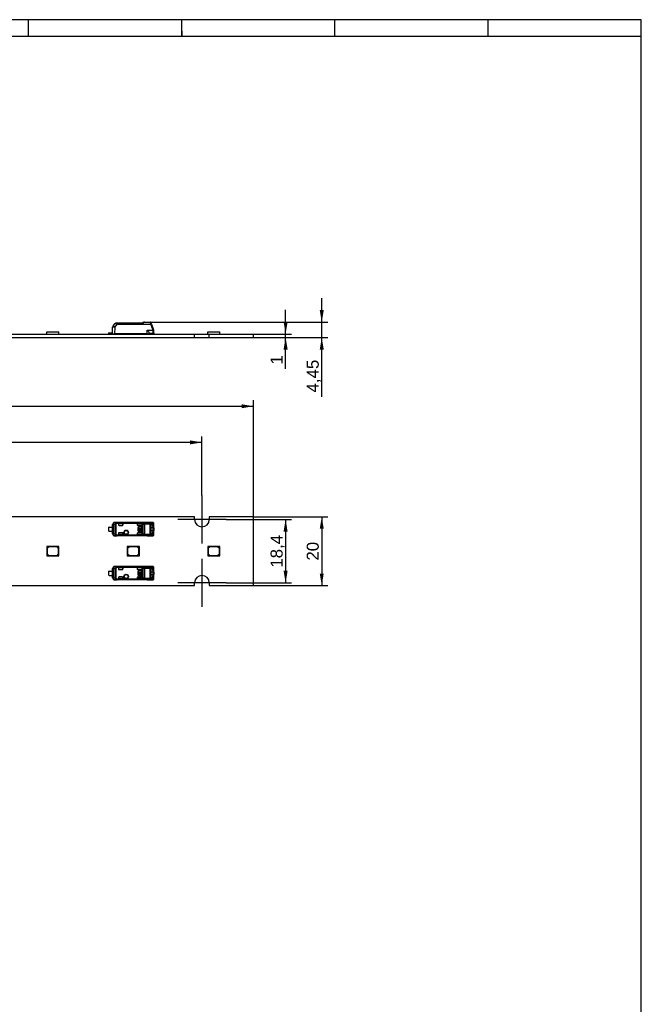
# Model space of a CAD drawing. Header units: millimetres. Extents: x 7 to 819, y 15 to 587.
# Tile 8 of 8: x 639 to 819, y 301 to 587. Entities that reach past the tile are written whole.
import ezdxf
from ezdxf.enums import TextEntityAlignment as Align
from ezdxf.lldxf.tags import DXFTag

# ---------------------------------------------------------------- set-up
doc = ezdxf.new("R2010")
doc.units = ezdxf.units.MM
doc.layers.add('Default', color=7, linetype='Continuous')
doc.layers.add('LINLED_560X20MM_', color=7, linetype='Continuous')
doc.styles.add('SEACAD_Arial', font='arial.ttf')
tags = doc.linetypes.add('CENTER2', pattern=[28.575, 19.05, -3.175, 3.175, -3.175]).pattern_tags.tags
tags[10:11] = [DXFTag(74, 4), DXFTag(75, 0), DXFTag(340, '0'), DXFTag(46, 0.0), DXFTag(50, 0.0), DXFTag(44, 0.0), DXFTag(45, 0.0)]
tags[8:9] = [DXFTag(74, 4), DXFTag(75, 0), DXFTag(340, '0'), DXFTag(46, 0.0), DXFTag(50, 0.0), DXFTag(44, 0.0), DXFTag(45, 0.0)]
tags[6:7] = [DXFTag(74, 4), DXFTag(75, 0), DXFTag(340, '0'), DXFTag(46, 0.0), DXFTag(50, 0.0), DXFTag(44, 0.0), DXFTag(45, 0.0)]
tags[4:5] = [DXFTag(74, 4), DXFTag(75, 0), DXFTag(340, '0'), DXFTag(46, 0.0), DXFTag(50, 0.0), DXFTag(44, 0.0), DXFTag(45, 0.0)]
doc.dimstyles.new('ISO', dxfattribs={"dimtxt": 3.5, "dimasz": 3.5, "dimexe": 1.75, "dimexo": 0, "dimgap": 0.875, "dimtad": 1, "dimtxsty": 'SEACAD_Arial', "dimblk1": '_SE_FILLED', "dimblk2": '_SE_FILLED', "dimsah": 1, "dimcen": 1.75, "dimadec": 0, "dimazin": 0, "dimtfac": 0.5, "dimtdec": 3, "dimtmove": 0, "dimatfit": 3, "dimfxl": 1, "dimarcsym": 0})

# ---------------------------------------------------------------- blocks, each defined once
blk = doc.blocks.new('SEANNOT_GROUP20')
at = {"layer": 'Default', "color": 7, "linetype": 'CENTER2'}
for p, q in [((691.47, 430.09), (691.47, 416.09)), ((698.47, 423.09), (684.47, 423.09))]:
    blk.add_line(p, q, dxfattribs=at)
blk = doc.blocks.new('SEANNOT_GROUP21')
at = {"layer": 'Default', "color": 7, "linetype": 'CENTER2'}
for p, q in [((691.47, 448.49), (691.47, 434.49)), ((698.47, 441.49), (684.47, 441.49))]:
    blk.add_line(p, q, dxfattribs=at)
blk = doc.blocks.new('SE')
at = {"layer": 'LINLED_560X20MM_', "color": 7, "linetype": 'Continuous'}
for p, q in [((689.32, 442.29), (631.12, 442.29)), ((675.57, 440.64), (666.12, 440.64)), ((666.12, 440.64), (666.13, 440.62)), ((666.81, 440.61), (666.13, 440.62)), ((666.59, 440.51), (666.68, 440.34)), ((674.21, 440.52), (666.68, 440.52)), ((666.68, 440.34), (666.68, 440.52)), ((666.81, 440.61), (676.59, 440.61)), ((666.81, 440.61), (666.81, 440.61)), ((676.59, 440.61), (666.81, 440.61)), ((675.57, 440.63), (675.57, 440.64)), ((677.18, 440.63), (675.57, 440.63)), ((677.18, 440.63), (675.57, 440.63)), ((677.18, 440.63), (676.59, 440.61)), ((676.59, 440.61), (676.59, 440.61)), ((689.32, 441.49), (689.32, 442.29)), ((706.47, 442.29), (693.62, 442.29)), ((693.62, 442.29), (693.62, 441.49)), ((706.47, 422.29), (706.47, 442.29)), ((664.42, 438.11), (664.42, 439.26)), ((664.57, 439.31), (665.52, 439.31)), ((664.57, 438.06), (665.52, 438.06)), ((665.52, 439.31), (665.52, 440.04)), ((665.53, 440.02), (665.52, 440.04)), ((665.52, 439.31), (665.52, 438.06)), ((665.52, 437.34), (665.52, 438.06)), ((665.67, 440.02), (665.53, 440.02)), ((665.53, 437.35), (665.53, 440.02)), ((666.3, 440.01), (665.67, 440.02)), ((665.67, 440.02), (665.67, 437.35)), ((666.3, 437.36), (666.3, 440.01)), ((666.45, 440.01), (666.3, 440.01)), ((666.45, 440.01), (666.45, 437.36)), ((674.15, 440.34), (666.68, 440.34)), ((667.22, 440.04), (667.22, 439.94)), ((668.51, 440.24), (667.42, 440.24)), ((668.52, 440.24), (667.42, 440.24)), ((667.42, 440.24), (667.42, 440.24)), ((667.42, 439.74), (668.32, 439.74)), ((668.32, 437.64), (667.42, 437.64)), ((668.52, 440.24), (668.51, 440.24)), ((668.51, 440.24), (668.51, 439.94)), ((668.51, 439.94), (668.52, 439.94)), ((668.52, 439.94), (668.52, 440.24)), ((673.95, 440.24), (672.62, 440.24)), ((672.62, 440.24), (672.62, 439.99)), ((673.95, 440.24), (672.62, 440.24)), ((672.62, 440.24), (672.62, 440.24)), ((672.62, 440.24), (672.62, 440)), ((672.62, 440), (672.62, 439.99)), ((672.82, 439.8), (673.95, 439.8)), ((672.85, 438.99), (672.82, 438.99)), ((672.82, 438.99), (672.82, 438.39)), ((672.82, 438.39), (672.85, 438.39)), ((672.85, 438.99), (672.85, 438.39)), ((673.1, 439.18), (672.97, 439.18)), ((672.97, 439.18), (672.97, 438.19)), ((672.97, 438.19), (673.1, 438.19)), ((673.1, 438.75), (673.1, 439.18)), ((673.2, 438.75), (673.1, 438.75)), ((673.1, 438.19), (673.1, 438.62)), ((673.1, 438.62), (673.2, 438.62)), ((673.25, 439.41), (673.25, 439.39)), ((673.85, 439.41), (673.25, 439.41)), ((673.85, 439.39), (673.25, 439.39)), ((673.25, 437.99), (673.25, 437.96)), ((673.25, 437.99), (673.85, 437.99)), ((673.25, 437.96), (673.85, 437.96)), ((673.74, 438.75), (673.33, 438.75)), ((673.33, 438.62), (673.74, 438.62)), ((673.45, 438.89), (673.45, 439.01)), ((673.62, 439.01), (673.62, 438.89)), ((673.85, 439.39), (673.85, 439.41)), ((673.85, 437.96), (673.85, 437.99)), ((673.97, 438.75), (673.87, 438.75)), ((673.87, 438.62), (673.97, 438.62)), ((673.95, 440.24), (673.95, 440.24)), ((673.97, 438.62), (673.97, 438.75)), ((674.08, 439.19), (674.05, 439.19)), ((674.05, 438.19), (674.05, 439.19)), ((674.05, 438.19), (674.08, 438.19)), ((674.08, 438.19), (674.08, 439.19)), ((674.15, 440.33), (674.15, 440.34)), ((674.15, 440.33), (674.15, 440.04)), ((674.15, 440), (674.15, 440.04)), ((674.15, 440), (674.15, 437.38)), ((674.43, 437.19), (674.43, 440.18)), ((674.77, 440.23), (676.41, 440.23)), ((674.77, 440.1), (674.77, 437.27)), ((676.41, 440.1), (674.77, 440.1)), ((676.41, 440.1), (676.41, 440.23)), ((676.41, 440.1), (676.6, 440.1)), ((676.41, 437.27), (676.41, 440.1)), ((676.6, 440.1), (676.6, 437.27)), ((676.62, 437.84), (676.62, 439.54)), ((677.22, 439.04), (676.62, 439.04)), ((676.62, 438.34), (677.22, 438.34)), ((676.72, 440.05), (676.89, 440.05)), ((677.36, 440.43), (676.78, 440.41)), ((676.84, 440.15), (676.79, 440.13)), ((676.84, 440.15), (677.17, 440.15)), ((676.89, 440.05), (677.17, 440.15)), ((677.18, 439.76), (677.46, 439.83)), ((677.46, 437.54), (677.18, 437.62)), ((677.52, 439.48), (677.22, 439.44)), ((677.22, 439.44), (677.22, 439.04)), ((677.52, 439.04), (677.22, 439.04)), ((677.22, 439.04), (677.22, 438.34)), ((677.22, 438.34), (677.52, 438.34)), ((677.22, 438.34), (677.22, 437.93)), ((677.22, 437.93), (677.52, 437.89)), ((677.46, 439.83), (677.46, 440.39)), ((677.52, 439.48), (677.52, 440.23)), ((677.52, 439.04), (677.52, 439.48)), ((677.52, 439.04), (677.52, 438.34)), ((677.52, 437.89), (677.52, 438.34)), ((677.52, 437.14), (677.52, 437.89)), ((665.52, 437.34), (665.53, 437.35)), ((665.53, 437.35), (665.67, 437.35)), ((665.67, 437.35), (666.3, 437.36)), ((666.13, 436.75), (666.12, 436.74)), ((675.57, 436.74), (666.12, 436.74)), ((666.13, 436.75), (666.81, 436.76)), ((666.3, 437.36), (666.45, 437.36)), ((666.68, 437.03), (666.59, 436.87)), ((666.68, 437.03), (674.15, 437.03)), ((666.68, 436.85), (666.68, 437.03)), ((666.68, 436.85), (674.21, 436.85)), ((676.59, 436.77), (666.81, 436.77)), ((666.81, 436.77), (666.81, 436.76)), ((676.59, 436.76), (666.81, 436.76)), ((667.22, 437.44), (667.22, 437.33)), ((667.42, 437.13), (667.42, 437.13)), ((667.42, 437.13), (668.52, 437.13)), ((668.51, 437.13), (667.42, 437.13)), ((668.52, 437.44), (668.51, 437.44)), ((668.51, 437.44), (668.51, 437.13)), ((668.52, 437.13), (668.51, 437.13)), ((668.52, 437.13), (668.52, 437.44)), ((672.62, 437.38), (672.62, 437.13)), ((672.62, 437.38), (672.62, 437.38)), ((672.62, 437.38), (672.62, 437.13)), ((673.95, 437.13), (672.62, 437.13)), ((672.62, 437.13), (672.62, 437.13)), ((673.95, 437.13), (672.62, 437.13)), ((673.95, 437.58), (672.82, 437.58)), ((673.95, 437.13), (673.95, 437.13)), ((674.15, 437.33), (674.15, 437.38)), ((674.15, 437.33), (674.15, 437.05)), ((674.77, 437.27), (676.41, 437.27)), ((674.77, 437.27), (674.77, 437.15)), ((674.77, 437.15), (676.41, 437.15)), ((675.57, 436.74), (675.57, 436.75)), ((675.57, 436.75), (677.18, 436.75)), ((675.57, 436.75), (677.18, 436.75)), ((676.41, 437.27), (676.6, 437.27)), ((676.41, 437.15), (676.41, 437.27)), ((676.59, 436.76), (676.59, 436.77)), ((676.59, 436.76), (677.18, 436.75)), ((676.89, 437.32), (676.72, 437.33)), ((676.77, 437.25), (676.84, 437.23)), ((676.78, 436.96), (677.36, 436.95)), ((677.17, 437.22), (676.84, 437.23)), ((677.17, 437.22), (676.89, 437.32)), ((677.46, 436.99), (677.46, 437.54)), ((649.44, 433.69), (646.44, 433.69)), ((646.44, 433.69), (646.44, 430.89)), ((647.04, 433.59), (646.54, 433.09)), ((646.54, 433.09), (646.54, 431.49)), ((649.34, 433.59), (647.04, 433.59)), ((649.84, 433.09), (649.34, 433.59)), ((649.94, 433.69), (649.44, 433.69)), ((649.44, 433.69), (649.94, 433.19)), ((649.84, 431.49), (649.84, 433.09)), ((649.94, 433.19), (649.94, 433.69)), ((649.94, 430.89), (649.94, 433.19)), ((672.79, 433.69), (669.79, 433.69)), ((669.79, 433.69), (669.79, 430.89)), ((670.39, 433.59), (669.89, 433.09)), ((669.89, 433.09), (669.89, 431.49)), ((672.69, 433.59), (670.39, 433.59)), ((673.19, 433.09), (672.69, 433.59)), ((673.29, 433.69), (672.79, 433.69)), ((672.79, 433.69), (673.29, 433.19)), ((673.19, 431.49), (673.19, 433.09)), ((673.29, 433.19), (673.29, 433.69)), ((673.29, 430.89), (673.29, 433.19)), ((696.14, 433.69), (693.14, 433.69)), ((693.14, 433.69), (693.14, 430.89)), ((693.74, 433.59), (693.24, 433.09)), ((693.24, 433.09), (693.24, 431.49)), ((696.04, 433.59), (693.74, 433.59)), ((696.54, 433.09), (696.04, 433.59)), ((696.64, 433.69), (696.14, 433.69)), ((696.14, 433.69), (696.64, 433.19)), ((696.54, 431.49), (696.54, 433.09)), ((696.64, 433.19), (696.64, 433.69)), ((696.64, 430.89), (696.64, 433.19)), ((646.44, 430.89), (649.94, 430.89)), ((646.54, 431.49), (647.04, 430.99)), ((647.04, 430.99), (649.34, 430.99)), ((649.34, 430.99), (649.84, 431.49)), ((669.79, 430.89), (673.29, 430.89)), ((669.89, 431.49), (670.39, 430.99)), ((670.39, 430.99), (672.69, 430.99)), ((672.69, 430.99), (673.19, 431.49)), ((693.14, 430.89), (696.64, 430.89)), ((693.24, 431.49), (693.74, 430.99)), ((693.74, 430.99), (696.04, 430.99)), ((696.04, 430.99), (696.54, 431.49)), ((664.42, 425.31), (664.42, 426.46)), ((664.57, 426.51), (665.52, 426.51)), ((665.52, 426.51), (665.52, 427.24)), ((665.53, 427.22), (665.52, 427.24)), ((665.52, 426.51), (665.52, 425.26)), ((665.67, 427.22), (665.53, 427.22)), ((665.53, 424.55), (665.53, 427.22)), ((666.3, 427.21), (665.67, 427.22)), ((665.67, 427.22), (665.67, 424.55)), ((675.57, 427.84), (666.12, 427.84)), ((666.12, 427.84), (666.13, 427.82)), ((666.81, 427.81), (666.13, 427.82)), ((666.3, 424.56), (666.3, 427.21)), ((666.45, 427.21), (666.3, 427.21)), ((666.45, 427.21), (666.45, 424.56)), ((666.59, 427.71), (666.68, 427.54)), ((674.21, 427.72), (666.68, 427.72)), ((666.68, 427.54), (666.68, 427.72)), ((674.15, 427.54), (666.68, 427.54)), ((666.81, 427.81), (676.59, 427.81)), ((666.81, 427.81), (666.81, 427.81)), ((676.59, 427.81), (666.81, 427.81)), ((667.22, 427.24), (667.22, 427.14)), ((668.51, 427.44), (667.42, 427.44)), ((668.52, 427.44), (667.42, 427.44)), ((667.42, 427.44), (667.42, 427.44)), ((667.42, 426.94), (668.32, 426.94)), ((668.52, 427.44), (668.51, 427.44)), ((668.51, 427.44), (668.51, 427.14)), ((668.51, 427.14), (668.52, 427.14)), ((668.52, 427.14), (668.52, 427.44)), ((673.95, 427.44), (672.62, 427.44)), ((672.62, 427.44), (672.62, 427.19)), ((673.95, 427.44), (672.62, 427.44)), ((672.62, 427.44), (672.62, 427.44)), ((672.62, 427.44), (672.62, 427.2)), ((672.62, 427.2), (672.62, 427.19)), ((672.82, 427), (673.95, 427)), ((672.85, 426.19), (672.82, 426.19)), ((672.82, 426.19), (672.82, 425.59)), ((672.85, 426.19), (672.85, 425.59)), ((673.1, 426.38), (672.97, 426.38)), ((672.97, 426.38), (672.97, 425.39)), ((673.1, 425.95), (673.1, 426.38)), ((673.25, 426.61), (673.25, 426.59)), ((673.85, 426.61), (673.25, 426.61)), ((673.85, 426.59), (673.25, 426.59)), ((673.45, 426.09), (673.45, 426.21)), ((673.62, 426.21), (673.62, 426.09)), ((673.85, 426.59), (673.85, 426.61)), ((673.95, 427.44), (673.95, 427.44)), ((674.08, 426.39), (674.05, 426.39)), ((674.05, 425.39), (674.05, 426.39)), ((674.08, 425.39), (674.08, 426.39)), ((674.15, 427.53), (674.15, 427.54)), ((674.15, 427.53), (674.15, 427.24)), ((674.15, 427.2), (674.15, 427.24)), ((674.15, 427.2), (674.15, 424.58)), ((674.43, 424.39), (674.43, 427.38)), ((674.77, 427.43), (676.41, 427.43)), ((674.77, 427.3), (674.77, 424.47)), ((676.41, 427.3), (674.77, 427.3)), ((675.57, 427.83), (675.57, 427.84)), ((677.18, 427.83), (675.57, 427.83)), ((677.18, 427.83), (675.57, 427.83)), ((676.41, 427.3), (676.41, 427.43)), ((676.41, 427.3), (676.6, 427.3)), ((676.41, 424.47), (676.41, 427.3)), ((677.18, 427.83), (676.59, 427.81)), ((676.59, 427.81), (676.59, 427.81)), ((676.6, 427.3), (676.6, 424.47)), ((676.62, 425.04), (676.62, 426.74)), ((677.22, 426.24), (676.62, 426.24)), ((676.72, 427.25), (676.89, 427.25)), ((677.36, 427.63), (676.78, 427.61)), ((676.84, 427.35), (676.79, 427.33)), ((676.84, 427.35), (677.17, 427.35)), ((676.89, 427.25), (677.17, 427.35)), ((677.18, 426.96), (677.46, 427.03)), ((677.52, 426.68), (677.22, 426.64)), ((677.22, 426.64), (677.22, 426.24)), ((677.52, 426.24), (677.22, 426.24)), ((677.22, 426.24), (677.22, 425.54)), ((677.46, 427.03), (677.46, 427.59)), ((677.52, 426.68), (677.52, 427.43)), ((677.52, 426.24), (677.52, 426.68)), ((677.52, 426.24), (677.52, 425.54)), ((664.57, 425.26), (665.52, 425.26)), ((665.52, 424.54), (665.52, 425.26)), ((665.52, 424.54), (665.53, 424.55)), ((665.53, 424.55), (665.67, 424.55)), ((665.67, 424.55), (666.3, 424.56)), ((666.13, 423.95), (666.12, 423.94)), ((675.57, 423.94), (666.12, 423.94)), ((666.13, 423.95), (666.81, 423.96)), ((666.3, 424.56), (666.45, 424.56)), ((666.68, 424.23), (666.59, 424.07)), ((666.68, 424.23), (674.15, 424.23)), ((666.68, 424.05), (666.68, 424.23)), ((666.68, 424.05), (674.21, 424.05)), ((676.59, 423.97), (666.81, 423.97)), ((666.81, 423.97), (666.81, 423.96)), ((676.59, 423.96), (666.81, 423.96)), ((667.22, 424.64), (667.22, 424.53)), ((668.32, 424.84), (667.42, 424.84)), ((667.42, 424.33), (667.42, 424.33)), ((667.42, 424.33), (668.52, 424.33)), ((668.51, 424.33), (667.42, 424.33)), ((668.52, 424.64), (668.51, 424.64)), ((668.51, 424.64), (668.51, 424.33)), ((668.52, 424.33), (668.51, 424.33)), ((668.52, 424.33), (668.52, 424.64)), ((672.62, 424.58), (672.62, 424.33)), ((672.62, 424.58), (672.62, 424.58)), ((672.62, 424.58), (672.62, 424.33)), ((673.95, 424.33), (672.62, 424.33)), ((672.62, 424.33), (672.62, 424.33)), ((673.95, 424.33), (672.62, 424.33)), ((672.82, 425.59), (672.85, 425.59)), ((673.95, 424.78), (672.82, 424.78)), ((672.97, 425.39), (673.1, 425.39)), ((673.2, 425.95), (673.1, 425.95)), ((673.1, 425.39), (673.1, 425.82)), ((673.1, 425.82), (673.2, 425.82)), ((673.25, 425.19), (673.25, 425.16)), ((673.25, 425.19), (673.85, 425.19)), ((673.25, 425.16), (673.85, 425.16)), ((673.74, 425.95), (673.33, 425.95)), ((673.33, 425.82), (673.74, 425.82)), ((673.85, 425.16), (673.85, 425.19)), ((673.97, 425.95), (673.87, 425.95)), ((673.87, 425.82), (673.97, 425.82)), ((673.95, 424.33), (673.95, 424.33)), ((673.97, 425.82), (673.97, 425.95)), ((674.05, 425.39), (674.08, 425.39)), ((674.15, 424.53), (674.15, 424.58)), ((674.15, 424.53), (674.15, 424.25)), ((674.77, 424.47), (676.41, 424.47)), ((674.77, 424.47), (674.77, 424.35)), ((674.77, 424.35), (676.41, 424.35)), ((675.57, 423.94), (675.57, 423.95)), ((675.57, 423.95), (677.18, 423.95)), ((675.57, 423.95), (677.18, 423.95)), ((676.41, 424.47), (676.6, 424.47)), ((676.41, 424.35), (676.41, 424.47)), ((676.59, 423.96), (676.59, 423.97)), ((676.59, 423.96), (677.18, 423.95)), ((676.62, 425.54), (677.22, 425.54)), ((676.89, 424.52), (676.72, 424.53)), ((676.78, 424.45), (676.84, 424.43)), ((676.78, 424.16), (677.36, 424.15)), ((677.17, 424.42), (676.84, 424.43)), ((677.17, 424.42), (676.89, 424.52)), ((677.46, 424.74), (677.18, 424.82)), ((677.22, 425.54), (677.52, 425.54)), ((677.22, 425.54), (677.22, 425.13)), ((677.22, 425.13), (677.52, 425.09)), ((677.46, 424.19), (677.46, 424.74)), ((677.52, 425.09), (677.52, 425.54)), ((677.52, 424.34), (677.52, 425.09)), ((631.12, 422.29), (689.32, 422.29)), ((689.32, 422.29), (689.32, 423.09)), ((693.62, 423.09), (693.62, 422.29)), ((693.62, 422.29), (706.47, 422.29))]:
    blk.add_line(p, q, dxfattribs=at)
for centre, radius in [((669.47, 437.74), 0.657), ((669.47, 437.74), 0.586), ((669.47, 437.74), 0.552), ((669.47, 437.74), 0.55), ((669.47, 424.94), 0.657), ((669.47, 424.94), 0.586), ((669.47, 424.94), 0.552), ((669.47, 424.94), 0.55)]:
    blk.add_circle(centre, radius, dxfattribs=at)
for centre, radius, start, end in [((666.13, 440.02), 0.6, 90.167, 179.9956), ((666.88, 440), 0.581, 119.4693, 178.8718), ((666.67, 440.31), 0.213, 87.5505, 111.0353), ((674.98, 440.17), 0.848, 155.6644, 168.4196), ((673.73, 439.33), 1.28, 50.5835, 68.1417), ((677.67, 439.94), 1.29, 156.613, 167.1304), ((676.87, 440.31), 0.409, 132.1604, 158.7603), ((676.43, 440.2), 0.262, 19.7328, 77.0452), ((676.58, 440.4), 0.207, 3.1147, 84.8366), ((677.17, 440.29), 0.334, 46.095, 90.7758), ((677.17, 440.43), 0.195, 358.48, 88.0009), ((677.14, 440.27), 0.377, 357.3687, 42.2043), ((691.47, 441.49), 2.15, 180, 0), ((664.57, 439.06), 0.25, 90, 126.8699), ((664.57, 438.31), 0.25, 233.1301, 270), ((667.42, 439.94), 0.2, 180, 270), ((667.42, 437.44), 0.2, 90, 180), ((673.25, 438.99), 0.426, 90, 180), ((673.25, 438.39), 0.426, 180, 270), ((673.25, 438.99), 0.4, 90, 180), ((673.25, 438.39), 0.4, 180, 270), ((673.54, 438.69), 0.337, 104.2042, 168.6727), ((673.54, 438.69), 0.337, 191.3273, 348.6727), ((673.54, 438.69), 0.217, 112.432, 162.2153), ((673.54, 438.69), 0.217, 197.7847, 342.2153), ((673.54, 438.69), 0.337, 11.3273, 75.7958), ((673.54, 438.69), 0.217, 17.7847, 67.568), ((673.85, 439.19), 0.226, 0, 90), ((673.85, 439.19), 0.2, 0, 90), ((673.85, 438.19), 0.2, 270, 360), ((673.85, 438.19), 0.226, 270, 360), ((673.65, 439), 1.42, 56.4894, 69.3201), ((674.81, 440), 0.416, 128.9401, 154.2407), ((674.78, 440.94), 0.835, 245.1137, 269.2196), ((674.79, 440.59), 0.364, 227.612, 267.059), ((756.23, 440.14), 81.46, 179.9391, 180.0276), ((676.38, 439.98), 0.249, 29.2644, 83.1817), ((677.5, 439.85), 0.934, 152.0817, 164.248), ((676.99, 440.13), 0.346, 126.1297, 153.8377), ((676.24, 439.47), 0.978, 358.2685, 17.0288), ((676.1, 437.92), 1.11, 344.1252, 0.5827), ((676.79, 439.54), 0.731, 355.7732, 23.7808), ((676.79, 437.84), 0.733, 336.2191, 4.1962), ((666.13, 437.35), 0.6, 180.0044, 269.8384), ((666.88, 437.37), 0.583, 181.2452, 240.4151), ((666.67, 437.07), 0.213, 248.9631, 272.4493), ((673.67, 438.35), 1.39, 290.5131, 303.6749), ((674.62, 437.09), 0.473, 186.7859, 209.799), ((673.72, 438.06), 1.3, 292.115, 309.3324), ((674.78, 436.44), 0.829, 90.6937, 114.971), ((674.79, 436.78), 0.368, 93.1487, 132.1797), ((676.38, 437.39), 0.249, 276.8298, 330.7248), ((677.67, 437.43), 1.29, 192.8599, 203.4072), ((676.43, 437.18), 0.262, 282.9533, 340.2794), ((676.87, 437.07), 0.408, 201.2415, 227.861), ((676.58, 436.97), 0.207, 275.1481, 356.892), ((677.5, 437.53), 0.934, 195.7622, 207.9319), ((676.99, 437.24), 0.346, 206.1713, 233.8588), ((677.17, 437.08), 0.334, 269.1869, 313.9637), ((677.17, 436.94), 0.195, 272.0033, 1.5118), ((677.15, 437.1), 0.363, 313.6323, 2.4943), ((677.29, 436.96), 0.167, 312.1253, 8.1609), ((664.57, 426.26), 0.25, 90, 126.8699), ((666.13, 427.22), 0.6, 90.167, 179.9956), ((666.88, 427.2), 0.581, 119.4693, 178.8718), ((666.67, 427.51), 0.213, 87.5505, 111.0353), ((667.42, 427.14), 0.2, 180, 270), ((673.25, 426.19), 0.426, 90, 180), ((673.25, 426.19), 0.4, 90, 180), ((673.54, 425.89), 0.337, 104.2042, 168.6727), ((673.54, 425.89), 0.337, 11.3273, 75.7958), ((673.85, 426.39), 0.226, 0, 90), ((673.85, 426.39), 0.2, 0, 90), ((674.98, 427.37), 0.848, 155.6644, 168.4196), ((673.65, 426.2), 1.42, 56.4894, 69.3201), ((673.73, 426.53), 1.28, 50.5835, 68.1417), ((674.81, 427.2), 0.416, 128.9401, 154.2407), ((674.78, 428.14), 0.835, 245.1137, 269.2196), ((674.79, 427.79), 0.364, 227.612, 267.059), ((756.23, 427.34), 81.46, 179.9391, 180.0276), ((677.67, 427.14), 1.29, 156.613, 167.1304), ((676.38, 427.18), 0.249, 29.2644, 83.1817), ((676.87, 427.51), 0.409, 132.1604, 158.7603), ((676.43, 427.4), 0.262, 19.7328, 77.0452), ((676.58, 427.6), 0.207, 3.1147, 84.8366), ((677.5, 427.05), 0.934, 152.0817, 164.248), ((676.99, 427.33), 0.346, 126.1297, 153.8377), ((677.17, 427.49), 0.334, 46.095, 90.7758), ((677.17, 427.63), 0.195, 358.48, 88.0009), ((676.24, 426.67), 0.978, 358.2685, 17.0288), ((677.14, 427.47), 0.377, 357.3687, 42.2043), ((676.79, 426.74), 0.731, 355.7732, 23.7808), ((664.57, 425.51), 0.25, 233.1301, 270), ((666.13, 424.55), 0.6, 180.0044, 269.8384), ((666.88, 424.57), 0.583, 181.2452, 240.4151), ((666.67, 424.27), 0.213, 248.9631, 272.4493), ((667.42, 424.64), 0.2, 90, 180), ((673.25, 425.59), 0.426, 180, 270), ((673.25, 425.59), 0.4, 180, 270), ((673.54, 425.89), 0.337, 191.3273, 348.6727), ((673.54, 425.89), 0.217, 112.432, 162.2153), ((673.54, 425.89), 0.217, 197.7847, 342.2153), ((673.54, 425.89), 0.217, 17.7847, 67.568), ((673.85, 425.39), 0.2, 270, 360), ((673.85, 425.39), 0.226, 270, 360), ((673.67, 425.55), 1.39, 290.5131, 303.6749), ((674.62, 424.29), 0.473, 186.7859, 209.799), ((673.72, 425.26), 1.3, 292.115, 309.3324), ((674.78, 423.64), 0.829, 90.6937, 114.971), ((674.79, 423.98), 0.368, 93.1487, 132.1797), ((676.38, 424.59), 0.249, 276.8298, 330.7248), ((677.67, 424.63), 1.29, 192.8599, 203.4072), ((676.43, 424.38), 0.262, 282.9533, 340.2794), ((676.87, 424.27), 0.408, 201.2415, 227.861), ((676.58, 424.17), 0.207, 275.1481, 356.892), ((677.5, 424.73), 0.934, 195.7622, 207.9319), ((676.99, 424.44), 0.346, 206.1713, 233.8588), ((677.17, 424.28), 0.334, 269.1869, 313.9637), ((676.1, 425.12), 1.11, 344.1252, 0.5827), ((677.17, 424.14), 0.195, 272.0033, 1.5118), ((677.15, 424.3), 0.363, 313.6323, 2.4943), ((677.29, 424.16), 0.167, 312.1253, 8.1609), ((676.79, 425.04), 0.733, 336.2191, 4.1962), ((691.47, 423.09), 2.15, 0, 180)]:
    blk.add_arc(centre, radius, start, end, dxfattribs=at)
for centre, major_axis, ratio, start_param, end_param in [((666.12, 440.04), (0.424, -0.424), 0.999924, 2.349833, 3.926953), ((666.13, 440.02), (0.006, 0.6), 0.766027, 0.015856, 1.578763), ((675.57, 440.04), (0, 0.6), 0.999962, 6.103712, 6.283185), ((676.59, 440.41), (-0.005, 0.2), 0.939661, 4.689876, 6.257716), ((677.27, 440.39), (-0.134, -0.148), 0.8975, 2.254603, 3.141199), ((667.42, 440.04), (0, -0.2), 0.999994, 3.141593, 4.712389), ((667.42, 440.04), (0, -0.2), 0.999994, 3.141593, 4.712389), ((668.31, 439.94), (-0.2, 0), 0.999848, 1.570796, 3.141593), ((668.31, 437.44), (-0.2, 0), 0.999848, 3.141593, 4.712389), ((668.32, 439.94), (-0.2, 0), 0.999848, 1.570796, 3.141593), ((668.32, 437.44), (-0.2, 0), 0.999848, 3.141593, 4.712389), ((672.82, 440), (0.141, -0.141), 0.999695, 3.926839, 5.497939), ((672.82, 440), (0.141, -0.141), 0.999695, 3.9588, 4.712389), ((673.95, 440.04), (0, -0.2), 0.999994, 1.570796, 3.141593), ((673.95, 440.04), (0, -0.2), 0.999994, 1.570796, 3.141593), ((673.95, 440), (0, -0.2), 0.999848, 0, 1.570796), ((677.37, 439.53), (-0.001, -0.902), 0.342128, 2.840741, 3.150375), ((677.32, 440.23), (-0.2, 0), 0.754543, 3.141566, 3.270143), ((666.12, 437.34), (0.424, 0.424), 0.999924, 2.356233, 3.933355), ((666.13, 437.35), (-0.006, 0.6), 0.766027, 1.56283, 3.125796), ((667.42, 437.33), (0, 0.2), 0.999994, 1.570796, 3.141593), ((667.42, 437.33), (0, 0.2), 0.999994, 1.570796, 3.141593), ((672.82, 437.38), (0.141, 0.141), 0.999695, 0.785246, 2.356347), ((672.82, 437.38), (0.141, 0.141), 0.999695, 1.570796, 2.343651), ((673.95, 437.38), (0, 0.2), 0.999848, 4.712389, 6.283185), ((673.95, 437.33), (0, 0.2), 0.999994, 3.140535, 4.712389), ((673.95, 437.33), (0, 0.2), 0.999994, 3.140004, 4.712389), ((675.57, 437.34), (0, 0.6), 0.999962, 3.141593, 3.321066), ((676.59, 436.96), (0.005, 0.2), 0.939661, 3.16702, 4.734915), ((677.37, 437.85), (0, 0.9), 0.34204, 3.132977, 3.443088), ((666.12, 427.24), (0.424, -0.424), 0.999924, 2.349833, 3.926953), ((666.13, 427.22), (0.006, 0.6), 0.766027, 0.015856, 1.578763), ((667.42, 427.24), (0, -0.2), 0.999994, 3.141593, 4.712389), ((667.42, 427.24), (0, -0.2), 0.999994, 3.141593, 4.712389), ((668.31, 427.14), (-0.2, 0), 0.999848, 1.570796, 3.141593), ((668.32, 427.14), (-0.2, 0), 0.999848, 1.570796, 3.141593), ((672.82, 427.2), (0.141, -0.141), 0.999695, 3.926839, 5.497939), ((672.82, 427.2), (0.141, -0.141), 0.999695, 3.9588, 4.712389), ((673.95, 427.24), (0, -0.2), 0.999994, 1.570796, 3.141593), ((673.95, 427.24), (0, -0.2), 0.999994, 1.570796, 3.141593), ((673.95, 427.2), (0, -0.2), 0.999848, 0, 1.570796), ((675.57, 427.24), (0, 0.6), 0.999962, 6.103712, 6.283185), ((676.59, 427.61), (-0.005, 0.2), 0.939661, 4.689876, 6.257716), ((677.37, 426.73), (-0.001, -0.902), 0.342128, 2.840741, 3.150375), ((677.27, 427.59), (-0.134, -0.148), 0.8975, 2.254603, 3.141199), ((677.32, 427.43), (-0.2, 0), 0.754543, 3.141566, 3.270143), ((666.12, 424.54), (0.424, 0.424), 0.999924, 2.356233, 3.933355), ((666.13, 424.55), (-0.006, 0.6), 0.766027, 1.56283, 3.125796), ((667.42, 424.53), (0, 0.2), 0.999994, 1.570796, 3.141593), ((667.42, 424.53), (0, 0.2), 0.999994, 1.570796, 3.141593), ((668.31, 424.64), (-0.2, 0), 0.999848, 3.141593, 4.712389), ((668.32, 424.64), (-0.2, 0), 0.999848, 3.141593, 4.712389), ((672.82, 424.58), (0.141, 0.141), 0.999695, 0.785246, 2.356347), ((672.82, 424.58), (0.141, 0.141), 0.999695, 1.570796, 2.343651), ((673.95, 424.58), (0, 0.2), 0.999848, 4.712389, 6.283185), ((673.95, 424.53), (0, 0.2), 0.999994, 3.140535, 4.712389), ((673.95, 424.53), (0, 0.2), 0.999994, 3.140004, 4.712389), ((675.57, 424.54), (0, 0.6), 0.999962, 3.141593, 3.321066), ((676.59, 424.16), (0.005, 0.2), 0.939661, 3.16702, 4.734915), ((677.37, 425.05), (0, 0.9), 0.34204, 3.132977, 3.443088)]:
    blk.add_ellipse(centre, major_axis=major_axis, ratio=ratio, start_param=start_param, end_param=end_param, dxfattribs=at)
for points, degree, knots in [([(666.59, 440.51), (666.6, 440.52), (666.61, 440.55), (666.64, 440.57), (666.67, 440.59), (666.72, 440.61), (666.78, 440.61), (666.81, 440.61)], 3, [0, 0, 0, 0, 0.225106, 0.406821, 0.546306, 0.765172, 1, 1, 1, 1]), ([(666.81, 440.61), (666.79, 440.61), (666.77, 440.61), (666.75, 440.6), (666.72, 440.59), (666.7, 440.58), (666.69, 440.57), (666.68, 440.55), (666.68, 440.53), (666.68, 440.52)], 3, [0, 0, 0, 0, 0.110474, 0.221192, 0.340028, 0.473427, 0.625996, 0.800833, 1, 1, 1, 1]), ([(676.62, 439.54), (676.62, 439.79), (676.69, 439.97), (676.75, 440.15), (676.84, 440.15)], 2, [0, 0, 0, 0.5, 0.5, 1, 1, 1]), ([(676.84, 437.22), (676.75, 437.23), (676.69, 437.41), (676.62, 437.58), (676.62, 437.84)], 2, [0, 0, 0, 0.5, 0.5, 1, 1, 1]), ([(677.18, 439.76), (677.17, 439.78), (677.14, 439.83), (677.11, 439.88), (677.07, 439.94), (677.03, 439.99), (676.99, 440.02), (676.94, 440.05), (676.91, 440.05), (676.89, 440.05)], 3, [0, 0, 0, 0, 0.117572, 0.243562, 0.37798, 0.520832, 0.672119, 0.831843, 1, 1, 1, 1]), ([(676.89, 437.32), (676.89, 437.32), (676.92, 437.32), (676.97, 437.34), (677.05, 437.4), (677.11, 437.49), (677.16, 437.57), (677.18, 437.62)], 3, [0, 0, 0, 0, 0.000046, 0.262507, 0.516593, 0.762391, 1, 1, 1, 1]), ([(677.17, 440.15), (677.25, 440.15), (677.33, 440.07), (677.4, 439.99), (677.46, 439.83)], 2, [0, 0, 0, 0.5, 0.5, 1, 1, 1]), ([(677.52, 440.23), (677.52, 440.25), (677.52, 440.28), (677.51, 440.33), (677.49, 440.36), (677.47, 440.38), (677.46, 440.39)], 3, [0, 0, 0, 0, 0.244652, 0.491458, 0.742562, 1, 1, 1, 1]), ([(666.81, 436.76), (666.79, 436.76), (666.76, 436.76), (666.73, 436.77), (666.69, 436.77), (666.66, 436.79), (666.62, 436.82), (666.6, 436.85), (666.59, 436.87)], 3, [0, 0, 0, 0, 0.120723, 0.235221, 0.34634, 0.457185, 0.682198, 1, 1, 1, 1]), ([(666.68, 436.85), (666.68, 436.84), (666.68, 436.82), (666.7, 436.8), (666.72, 436.78), (666.76, 436.77), (666.79, 436.77), (666.81, 436.77)], 3, [0, 0, 0, 0, 0.272042, 0.497908, 0.684926, 0.845835, 1, 1, 1, 1]), ([(677.46, 436.99), (677.47, 436.99), (677.48, 437.01), (677.5, 437.03), (677.51, 437.07), (677.52, 437.1), (677.52, 437.13), (677.52, 437.14)], 3, [0, 0, 0, 0, 0.20636, 0.408491, 0.607418, 0.804218, 1, 1, 1, 1]), ([(666.59, 427.71), (666.6, 427.72), (666.61, 427.75), (666.64, 427.77), (666.67, 427.79), (666.72, 427.81), (666.78, 427.81), (666.81, 427.81)], 3, [0, 0, 0, 0, 0.225106, 0.406821, 0.546306, 0.765172, 1, 1, 1, 1]), ([(666.81, 427.81), (666.79, 427.81), (666.77, 427.81), (666.75, 427.8), (666.72, 427.79), (666.7, 427.78), (666.69, 427.77), (666.68, 427.75), (666.68, 427.73), (666.68, 427.72)], 3, [0, 0, 0, 0, 0.110474, 0.221192, 0.340028, 0.473427, 0.625996, 0.800833, 1, 1, 1, 1]), ([(676.62, 426.74), (676.62, 426.99), (676.69, 427.17), (676.75, 427.35), (676.84, 427.35)], 2, [0, 0, 0, 0.5, 0.5, 1, 1, 1]), ([(677.18, 426.96), (677.17, 426.98), (677.14, 427.03), (677.11, 427.08), (677.07, 427.14), (677.03, 427.19), (676.99, 427.22), (676.94, 427.25), (676.91, 427.25), (676.89, 427.25)], 3, [0, 0, 0, 0, 0.117572, 0.243562, 0.37798, 0.520832, 0.672119, 0.831843, 1, 1, 1, 1]), ([(677.17, 427.35), (677.25, 427.35), (677.33, 427.27), (677.4, 427.19), (677.46, 427.03)], 2, [0, 0, 0, 0.5, 0.5, 1, 1, 1]), ([(677.52, 427.43), (677.52, 427.45), (677.52, 427.48), (677.51, 427.53), (677.49, 427.56), (677.47, 427.58), (677.46, 427.59)], 3, [0, 0, 0, 0, 0.244652, 0.491458, 0.742562, 1, 1, 1, 1]), ([(666.81, 423.96), (666.79, 423.96), (666.76, 423.96), (666.73, 423.97), (666.69, 423.97), (666.66, 423.99), (666.62, 424.02), (666.6, 424.05), (666.59, 424.07)], 3, [0, 0, 0, 0, 0.120723, 0.235221, 0.34634, 0.457185, 0.682198, 1, 1, 1, 1]), ([(666.68, 424.05), (666.68, 424.04), (666.68, 424.02), (666.7, 424), (666.72, 423.98), (666.76, 423.97), (666.79, 423.97), (666.81, 423.97)], 3, [0, 0, 0, 0, 0.272042, 0.497908, 0.684926, 0.845835, 1, 1, 1, 1]), ([(676.84, 424.42), (676.75, 424.43), (676.69, 424.61), (676.62, 424.78), (676.62, 425.04)], 2, [0, 0, 0, 0.5, 0.5, 1, 1, 1]), ([(676.89, 424.52), (676.89, 424.52), (676.92, 424.52), (676.97, 424.54), (677.05, 424.6), (677.11, 424.69), (677.16, 424.77), (677.18, 424.82)], 3, [0, 0, 0, 0, 0.000046, 0.262507, 0.516593, 0.762391, 1, 1, 1, 1]), ([(677.46, 424.19), (677.47, 424.19), (677.48, 424.21), (677.5, 424.23), (677.51, 424.27), (677.52, 424.3), (677.52, 424.33), (677.52, 424.34)], 3, [0, 0, 0, 0, 0.20636, 0.408491, 0.607418, 0.804218, 1, 1, 1, 1])]:
    blk.add_open_spline(points, degree=degree, knots=knots, dxfattribs=at)
for points, degree in [([(666.68, 440.34), (666.63, 440.32), (666.55, 440.26), (666.47, 440.14), (666.45, 440.06), (666.45, 440.01)], 3), ([(666.45, 437.36), (666.45, 437.32), (666.47, 437.23), (666.55, 437.12), (666.63, 437.06), (666.68, 437.03)], 3), ([(674.15, 437.03), (674.15, 437.03), (674.15, 437.04), (674.15, 437.04), (674.15, 437.05), (674.15, 437.05)], 3), ([(677.46, 437.54), (677.34, 437.22), (677.17, 437.22)], 2), ([(666.68, 427.54), (666.63, 427.52), (666.55, 427.46), (666.47, 427.34), (666.45, 427.26), (666.45, 427.21)], 3), ([(666.45, 424.56), (666.45, 424.52), (666.47, 424.43), (666.55, 424.32), (666.63, 424.26), (666.68, 424.23)], 3), ([(674.15, 424.23), (674.15, 424.23), (674.15, 424.24), (674.15, 424.24), (674.15, 424.25), (674.15, 424.25)], 3), ([(677.46, 424.74), (677.34, 424.42), (677.17, 424.42)], 2)]:
    blk.add_open_spline(points, degree=degree, dxfattribs=at)
for points, weights in [([(674.55, 437.05), (674.5, 437.09), (674.46, 437.14), (674.43, 437.19)], [1.03323215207, 0.973772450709, 0.994102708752, 1.0942229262]), ([(674.55, 424.25), (674.5, 424.29), (674.46, 424.34), (674.43, 424.39)], [1.03323215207, 0.973772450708, 0.994102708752, 1.0942229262])]:
    blk.add_rational_spline(points, weights, degree=3, dxfattribs=at)
blk = doc.blocks.new('SE1')
at = {"layer": 'LINLED_560X20MM_', "color": 7, "linetype": 'Continuous'}
for p, q in [((665.67, 497.71), (666.3, 498.45)), ((666.13, 497.33), (666.81, 498.13)), ((666.45, 498.52), (666.68, 498.52)), ((666.67, 498.52), (666.45, 498.52)), ((666.68, 498.41), (666.68, 498.52)), ((674.15, 498.52), (666.68, 498.52)), ((666.68, 498.41), (674.21, 498.41)), ((676.59, 498.17), (666.81, 498.17)), ((666.81, 498.17), (666.81, 498.13)), ((676.59, 498.13), (666.81, 498.13)), ((673.95, 498.52), (672.82, 498.52)), ((674.43, 498.72), (674.15, 498.52)), ((674.15, 498.52), (674.15, 498.52)), ((674.77, 498.82), (676.41, 498.82)), ((674.77, 498.82), (674.77, 498.78)), ((674.77, 498.78), (676.41, 498.78)), ((676.41, 498.78), (676.41, 498.82)), ((676.59, 498.13), (676.59, 498.17)), ((676.59, 498.13), (677.18, 496.53)), ((676.68, 498.49), (676.6, 498.69)), ((676.78, 498.2), (676.68, 498.49)), ((676.78, 498.2), (677.36, 496.6)), ((676.84, 498.03), (677.17, 497.12)), ((631.12, 495.37), (689.32, 495.37)), ((646.44, 496.02), (649.94, 496.02)), ((646.44, 495.37), (646.44, 496.02)), ((649.94, 495.37), (649.94, 496.02)), ((664.57, 495.67), (664.42, 495.67)), ((664.42, 495.47), (664.42, 495.67)), ((664.42, 495.47), (664.42, 495.37)), ((664.57, 495.67), (665.52, 495.67)), ((664.57, 495.67), (664.57, 495.52)), ((665.52, 495.52), (664.57, 495.52)), ((665.52, 495.42), (665.53, 497.33)), ((665.52, 495.42), (666.12, 495.42)), ((666.13, 497.33), (666.12, 495.42)), ((675.57, 495.42), (666.12, 495.42)), ((669.79, 495.37), (669.79, 495.42)), ((673.29, 495.37), (673.29, 495.42)), ((674.21, 495.42), (674.21, 495.41)), ((675.04, 495.37), (675.04, 495.42)), ((675.17, 495.42), (675.12, 495.37)), ((675.57, 495.42), (675.57, 496.53)), ((675.57, 496.53), (677.18, 496.53)), ((675.57, 495.42), (676.17, 495.42)), ((675.77, 495.42), (675.77, 495.37)), ((676.17, 495.42), (676.17, 495.61)), ((677.32, 495.52), (676.17, 495.52)), ((677.32, 495.52), (676.17, 495.52)), ((677.27, 496.21), (677.29, 496.22)), ((677.32, 495.52), (677.32, 495.87)), ((677.46, 496.34), (677.36, 496.6)), ((677.47, 495.59), (677.47, 495.47)), ((677.47, 495.37), (677.47, 495.47)), ((677.52, 496), (677.51, 496)), ((677.52, 496), (677.51, 496)), ((677.52, 495.72), (677.52, 496)), ((689.32, 495.37), (693.62, 495.37)), ((689.32, 494.37), (689.32, 495.37)), ((693.14, 496.02), (696.64, 496.02)), ((693.14, 495.37), (693.14, 496.02)), ((693.62, 495.37), (706.47, 495.37)), ((693.62, 494.37), (693.62, 495.37)), ((696.64, 495.37), (696.64, 496.02)), ((706.47, 494.37), (706.47, 495.37)), ((631.12, 494.37), (689.32, 494.37)), ((689.32, 494.37), (693.62, 494.37)), ((693.62, 494.37), (706.47, 494.37))]:
    blk.add_line(p, q, dxfattribs=at)
for centre, radius, start, end in [((666.13, 497.33), 0.6, 140, 179.5), ((666.45, 498.32), 0.2, 96.3981, 139.9999), ((666.45, 498.33), 0.195, 97.4481, 140.9444), ((667.8, 505.66), 7.37, 258.2392, 260.5742), ((666.45, 498.32), 0.2, 90.0001, 93.7507), ((666.71, 497.98), 0.432, 94.4698, 106.0573), ((651.98, 525.33), 34.91, 309.5578, 310.2756), ((674.77, 498.22), 0.6, 90, 124.5074), ((674.74, 498.29), 0.522, 108.3318, 124.8889), ((674.78, 498.42), 0.357, 90.9572, 130.6142), ((676.41, 498.62), 0.2, 20.0006, 89.9999), ((779.41, 529.36), 107.44, 196.5358, 196.6733), ((777.88, 528.5), 105.73, 196.4674, 196.6699), ((664.57, 495.27), 0.25, 90, 126.8699), ((666.47, 495.97), 0.6, 270, 293.5565), ((674.42, 495.97), 0.6, 246.4435, 249.7036), ((674.42, 495.97), 0.6, 249.7036, 270), ((679.26, 490.95), 5.96, 108.5546, 110.4736), ((596, 472.69), 84.6, 16.1434, 16.3712), ((676.09, 495.87), 1.23, 359.9593, 16.0988), ((677.32, 495.72), 0.2, 270, 0), ((677.32, 495.27), 0.25, 53.1301, 90), ((676.52, 496), 1, 0.0046, 19.994)]:
    blk.add_arc(centre, radius, start, end, dxfattribs=at)
for centre, major_axis, ratio, start_param, end_param in [((666.13, 497.33), (-0.46, 0.386), 0.006685, 4.720219, 6.283185), ((676.59, 498.13), (0.188, 0.068), 0.0082, 0, 1.567895), ((666.13, 497.33), (0.6, -0.005), 0.008726, 1.573617, 3.141593), ((677.32, 496), (0.2, 0), 0.65625, 4.712389, 6.283031)]:
    blk.add_ellipse(centre, major_axis=major_axis, ratio=ratio, start_param=start_param, end_param=end_param, dxfattribs=at)
for points in [[(666.44, 498.52), (666.43, 498.52), (666.43, 498.52), (666.43, 498.52)], [(676.68, 498.49), (676.66, 498.53), (676.57, 498.55), (676.49, 498.53)]]:
    blk.add_open_spline(points, degree=3, dxfattribs=at)
for points, knots in [([(666.67, 498.52), (666.66, 498.52), (666.64, 498.51), (666.61, 498.47), (666.6, 498.43), (666.59, 498.4)], [0.0524709, 0.0524709, 0.0524709, 0.0524709, 0.5, 0.5, 1, 1, 1, 1]), ([(666.81, 498.13), (666.78, 498.14), (666.72, 498.16), (666.64, 498.25), (666.61, 498.34), (666.59, 498.4)], [0, 0, 0, 0, 0.235372, 0.457314, 1, 1, 1, 1]), ([(666.68, 498.41), (666.68, 498.39), (666.68, 498.34), (666.7, 498.28), (666.72, 498.23), (666.76, 498.19), (666.79, 498.18), (666.81, 498.17)], [0, 0, 0, 0, 0.272042, 0.497908, 0.684926, 0.845835, 1, 1, 1, 1]), ([(674.21, 498.41), (674.21, 498.43), (674.2, 498.45), (674.18, 498.48), (674.17, 498.5), (674.16, 498.51), (674.16, 498.52), (674.15, 498.52), (674.15, 498.52)], [0, 0, 0, 0, 0.20474, 0.394141, 0.568268, 0.727202, 0.87106, 1, 1, 1, 1]), ([(676.41, 498.78), (676.46, 498.79), (676.5, 498.78), (676.57, 498.75), (676.59, 498.72), (676.6, 498.69)], [0, 0, 0, 0, 0.5, 0.5, 1, 1, 1, 1]), ([(676.78, 498.2), (676.78, 498.21), (676.76, 498.21), (676.69, 498.2), (676.64, 498.19), (676.59, 498.17)], [0, 0, 0, 0, 0.5, 0.5, 1, 1, 1, 1]), ([(675.57, 496.53), (675.57, 496.53), (675.57, 496.53), (675.57, 496.53), (675.65, 496.42), (675.73, 496.32), (675.81, 496.22), (675.89, 496.11), (675.96, 496.01), (676.02, 495.92), (676.07, 495.85), (676.11, 495.78), (676.13, 495.73), (676.15, 495.68), (676.17, 495.64), (676.17, 495.61)], [0, 0, 0, 0, 0.003654, 0.003654, 0.003654, 0.299054, 0.299054, 0.299054, 0.607023, 0.607023, 0.607023, 0.826101, 0.826101, 0.826101, 1, 1, 1, 1]), ([(677.29, 496.22), (677.34, 496.23), (677.39, 496.26), (677.45, 496.3), (677.46, 496.33), (677.46, 496.34)], [0, 0, 0, 0, 0.5, 0.5, 1, 1, 1, 1])]:
    blk.add_open_spline(points, degree=3, knots=knots, dxfattribs=at)
blk.add_rational_spline([(674.55, 498.69), (674.5, 498.73), (674.46, 498.74), (674.43, 498.72)], [1.03323215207, 0.973772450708, 0.994102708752, 1.0942229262], degree=3, dxfattribs=at)
blk = doc.blocks.new('DMBLK3')
at = {"layer": 'Default', "linetype": 'Continuous'}
for points in [[(716.36, 437.99), (715.78, 441.49), (715.19, 437.99)], [(716.36, 426.59), (715.19, 426.59), (715.78, 423.09)]]:
    blk.add_hatch(color=7, dxfattribs=at).paths.add_polyline_path(points)
at = {"layer": 'Default', "color": 7, "linetype": 'Continuous'}
for p, q in [((698.47, 441.49), (717.53, 441.49)), ((715.78, 441.49), (715.78, 423.09)), ((698.47, 423.09), (717.53, 423.09))]:
    blk.add_line(p, q, dxfattribs=at)
at = {"layer": 'Default', "color": 7, "linetype": 'Continuous', "style": 'SEACAD_Arial'}
blk.add_text('18,4', height=3.5, rotation=90, dxfattribs=at).set_placement((711.4, 427.49), align=Align.TOP_LEFT)
blk = doc.blocks.new('_SE_FILLED')
at = {"color": 0}
blk.add_line((0, 0), (-1, 0), dxfattribs=at)
blk.add_solid([(0, 0), (-1, -0.1665), (-1, 0.1665), (0, 0)], dxfattribs=at)
blk = doc.blocks.new('DMBLK4')
at = {"layer": 'Default', "linetype": 'Continuous'}
for points in [[(726.86, 438.79), (726.28, 442.29), (725.69, 438.79)], [(726.86, 425.79), (725.69, 425.79), (726.28, 422.29)]]:
    blk.add_hatch(color=7, dxfattribs=at).paths.add_polyline_path(points)
at = {"layer": 'Default', "color": 7, "linetype": 'Continuous'}
for p, q in [((706.47, 442.29), (728.03, 442.29)), ((726.28, 442.29), (726.28, 422.29)), ((706.47, 422.29), (728.03, 422.29))]:
    blk.add_line(p, q, dxfattribs=at)
at = {"layer": 'Default', "color": 7, "linetype": 'Continuous', "style": 'SEACAD_Arial'}
blk.add_text('20', height=3.5, rotation=90, dxfattribs=at).set_placement((721.9, 429.55), align=Align.TOP_LEFT)
blk = doc.blocks.new('DMBLK7')
at = {"layer": 'Default', "linetype": 'Continuous'}
for points in [[(716.36, 498.87), (715.19, 498.87), (715.78, 495.37)], [(716.36, 490.87), (715.78, 494.37), (715.19, 490.87)]]:
    blk.add_hatch(color=7, dxfattribs=at).paths.add_polyline_path(points)
at = {"layer": 'Default', "color": 7, "linetype": 'Continuous'}
for p, q in [((715.78, 485.27), (715.78, 502.37)), ((706.47, 495.37), (717.53, 495.37)), ((706.47, 494.37), (717.53, 494.37))]:
    blk.add_line(p, q, dxfattribs=at)
at = {"layer": 'Default', "color": 7, "linetype": 'Continuous', "style": 'SEACAD_Arial'}
blk.add_text('1', height=3.5, rotation=90, dxfattribs=at).set_placement((711.4, 486.5), align=Align.TOP_LEFT)
blk = doc.blocks.new('DMBLK8')
at = {"layer": 'Default', "linetype": 'Continuous'}
for points in [[(726.86, 502.32), (725.69, 502.32), (726.28, 498.82)], [(726.86, 490.87), (726.28, 494.37), (725.69, 490.87)]]:
    blk.add_hatch(color=7, dxfattribs=at).paths.add_polyline_path(points)
at = {"layer": 'Default', "color": 7, "linetype": 'Continuous'}
for p, q in [((726.28, 477.16), (726.28, 505.82)), ((676.41, 498.82), (728.03, 498.82)), ((706.47, 494.37), (728.03, 494.37))]:
    blk.add_line(p, q, dxfattribs=at)
at = {"layer": 'Default', "color": 7, "linetype": 'Continuous', "style": 'SEACAD_Arial'}
blk.add_text('4,45', height=3.5, rotation=90, dxfattribs=at).set_placement((721.9, 478.38), align=Align.TOP_LEFT)
blk = doc.blocks.new('DMBLK23')
at = {"layer": 'Default', "linetype": 'Continuous'}
for points in [[(569.97, 464.47), (566.47, 463.89), (569.97, 463.3)], [(687.97, 464.47), (687.97, 463.3), (691.47, 463.89)]]:
    blk.add_hatch(color=7, dxfattribs=at).paths.add_polyline_path(points)
at = {"layer": 'Default', "color": 7, "linetype": 'Continuous'}
for p, q in [((566.47, 448.49), (566.47, 465.64)), ((691.47, 463.89), (566.47, 463.89)), ((691.47, 448.49), (691.47, 465.64))]:
    blk.add_line(p, q, dxfattribs=at)
at = {"layer": 'Default', "color": 7, "linetype": 'Continuous', "style": 'SEACAD_Arial'}
blk.add_text('125', height=3.5, dxfattribs=at).set_placement((624.86, 468.26), align=Align.TOP_LEFT)
blk = doc.blocks.new('DMBLK25')
at = {"layer": 'Default', "linetype": 'Continuous'}
for points in [[(149.97, 474.97), (146.47, 474.39), (149.97, 473.8)], [(702.97, 474.97), (702.97, 473.8), (706.47, 474.39)]]:
    blk.add_hatch(color=7, dxfattribs=at).paths.add_polyline_path(points)
at = {"layer": 'Default', "color": 7, "linetype": 'Continuous'}
for p, q in [((146.47, 442.29), (146.47, 476.14)), ((706.47, 442.29), (706.47, 476.14)), ((146.47, 474.39), (706.47, 474.39))]:
    blk.add_line(p, q, dxfattribs=at)
at = {"layer": 'Default', "color": 7, "linetype": 'Continuous', "style": 'SEACAD_Arial'}
blk.add_text('560', height=3.5, dxfattribs=at).set_placement((422.36, 478.76), align=Align.TOP_LEFT)

msp = doc.modelspace()

# ---------------------------------------------------------------- linework, layer by layer
at = {"layer": 'Default', "color": 7, "linetype": 'Continuous'}
for p, q in [((819.1, 586.67), (6.708, 586.67)), ((641.1, 581.809), (641.1, 586.67)), ((685.6, 581.809), (685.6, 586.67)), ((730.1, 581.809), (730.1, 586.67)), ((774.6, 581.809), (774.6, 586.67)), ((819.1, 14.67), (819.1, 586.67)), ((819.1, 581.809), (10.978, 581.809)), ((685.6, 583.302), (685.6, 581.809))]:
    msp.add_line(p, q, dxfattribs=at)

# ---------------------------------------------------------------- block references
at = {"layer": 'Default'}
for name in ['SE1', 'SEANNOT_GROUP21', 'SE', 'SEANNOT_GROUP20']:
    msp.add_blockref(name, (0, 0), dxfattribs=at)

# ---------------------------------------------------------------- dimensions: what is measured, and where the dimension line sits
at = {"layer": 'Default', "color": 7, "linetype": 'Continuous'}
for base, p1, p2, angle, picture, middle, dimtype in [((726.275, 498.824), (706.468, 494.374), (676.413, 498.824), 90, 'DMBLK8', (726.275, 489.193), 160), ((715.775, 494.374), (706.468, 494.374), (706.468, 495.374), 90, 'DMBLK7', (715.775, 490.46), 161), ((146.468, 474.387), (146.468, 442.288), (706.468, 442.288), 0, 'DMBLK25', (426.468, 474.387), 161), ((715.775, 441.488), (691.468, 441.488), (691.468, 423.088), 270, 'DMBLK3', (715.775, 432.288), 161), ((726.275, 442.288), (706.468, 442.288), (706.468, 422.288), 270, 'DMBLK4', (726.275, 432.288), 161)]:
    dim = msp.add_linear_dim(base=base, p1=p1, p2=p2, angle=angle, text='\\A1;<>', dimstyle='ISO', dxfattribs=at)
    dim.commit()
    dim.dimension.update_dxf_attribs({"geometry": picture, "text_midpoint": middle, "dimtype": dimtype})
dim = msp.add_linear_dim(base=(566.468, 463.887), p1=(691.468, 441.488), p2=(566.468, 441.488), text='\\A1;<>', dimstyle='ISO', dxfattribs=at)
dim.commit()
dim.dimension.update_dxf_attribs({"geometry": 'DMBLK23', "text_midpoint": (628.968, 463.887), "dimtype": 160})

doc.saveas('drawing.dxf')
